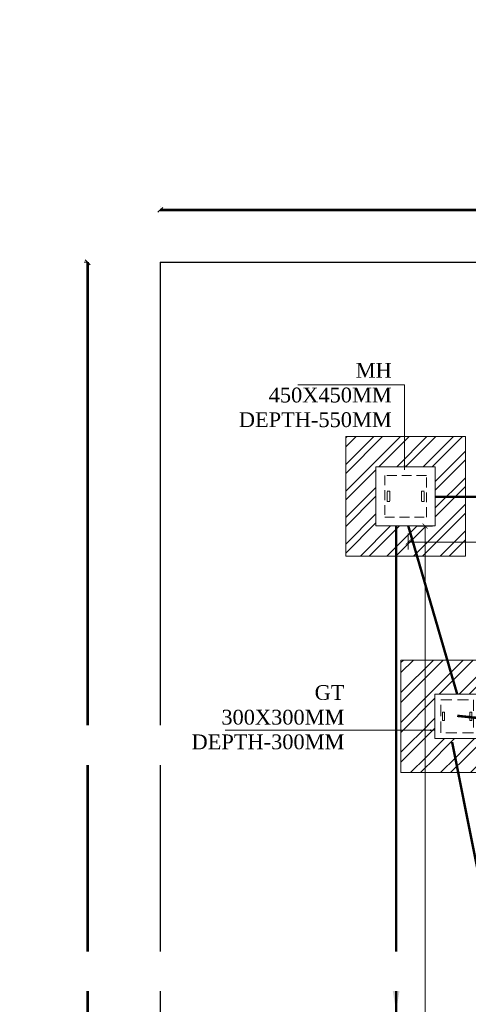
# Model space of a CAD drawing. Header units: inches. Extents: x 704 to 259546, y -107711 to 151004.
# Tile 150 of 243: x 126936 to 127118, y 21480 to 21879. Entities that reach past the tile are written whole.
import ezdxf

# ---------------------------------------------------------------- set-up
doc = ezdxf.new("R2010")
doc.units = ezdxf.units.IN
doc.header["$MEASUREMENT"] = 0
doc.header["$PDMODE"] = 34
doc.linetypes.add('HIDDEN', pattern=[0.375, 0.25, -0.125])
for name, color, linetype in [('A-FORMATEXT', 255, 'Continuous'), ('PD_DIMENSION', 101, 'Continuous'), ('PP BALL VALVE', 7, 'Continuous'), ('PP--DIM', 7, 'Continuous')]:
    doc.layers.add(name, color=color, linetype=linetype)
for name, color, linetype, lineweight in [('EQUIP DIM', 8, 'Continuous', 0), ('EQUIPMENT', 3, 'Continuous', 25), ('PD_BRICK WALL_230', 4, 'Continuous', 50), ('PP-GT', 3, 'Continuous', 18), ('PP-MH', 1, 'Continuous', 18), ('PP-Soil Pipe', 1, 'Continuous', 25), ('PP-TEXT', 7, 'Continuous', 40)]:
    doc.layers.add(name, color=color, linetype=linetype, lineweight=lineweight)
doc.styles.add('Arial', font='GOTHIC.TTF')
doc.styles.get("Standard").update_dxf_attribs({"font": 'arial.ttf', "height": 6})
doc.dimstyles.new('Copy of MONTY-1', dxfattribs={"dimtxt": 6, "dimasz": 6, "dimexe": 1.625, "dimexo": 9.125, "dimgap": 0.09, "dimtad": 0, "dimdec": 1, "dimzin": 0, "dimdsep": 46, "dimlunit": 4, "dimtxsty": 'Standard', "dimblk": 'OBLIQUE', "dimcen": 1.125, "dimadec": 0, "dimazin": 0, "dimtfac": 1, "dimtdec": 1, "dimtofl": 0, "dimtmove": 0, "dimatfit": 3, "dimfxl": 7, "dimfxlon": 1, "dimtolj": 1, "dimtzin": 0, "dimlwe": 15, "dimarcsym": 1})
doc.dimstyles.new('ISO-10', dxfattribs={"dimtxt": 6, "dimasz": 0.5, "dimexe": 1.25, "dimexo": 0.625, "dimtad": 1, "dimtoh": 1, "dimdec": 1, "dimlunit": 4, "dimtxsty": 'Standard', "dimblk": 'ARCHTICK', "dimcen": 2.5, "dimclrt": 3, "dimadec": 0, "dimazin": 0, "dimtfac": 1, "dimtdec": 1, "dimtmove": 1, "dimatfit": 3, "dimfxl": 1, "dimarcsym": 0})
doc.dimstyles.new('PP-DIM', dxfattribs={"dimtxt": 8, "dimasz": 2, "dimexe": 3, "dimexo": 3, "dimgap": 0.09, "dimtad": 0, "dimdec": 0, "dimzin": 0, "dimdsep": 46, "dimlunit": 4, "dimtxsty": 'Standard', "dimblk": 'ARCHTICK', "dimcen": 0.09, "dimclrd": 256, "dimclre": 256, "dimclrt": 256, "dimadec": 0, "dimazin": 0, "dimtfac": 1, "dimtdec": 4, "dimtofl": 0, "dimtmove": 1, "dimatfit": 3, "dimfxl": 1, "dimtolj": 1, "dimtzin": 0, "dimlwd": 5, "dimlwe": 5, "dimarcsym": 0})

# ---------------------------------------------------------------- blocks, each defined once
blk = doc.blocks.new('bikanervala')
at = {"layer": 'EQUIP DIM', "color": 8, "insert": (1688759, 614192), "char_height": 45.72, "width": 705.61, "attachment_point": 7, "rotation": 0.3733}
blk.add_mtext('\\pi33.076;{\\H1.2222x;\\C256;Pot wash rack with \\P\\pi191.03;5 shelves \\P\\pi148.32;(Perforated)\\P\\pi-31.781;(900WX450DX1800H)}', dxfattribs=at)
blk = doc.blocks.new('GF')
at = {"layer": 'EQUIPMENT', "color": 8, "xscale": 0.03935404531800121, "yscale": 0.03935404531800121, "zscale": 0.03935404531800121}
blk.add_blockref('bikanervala', (60698.88, -2623.78), dxfattribs=at)
blk = doc.blocks.new('_OBLIQUE')
at = {"color": 0, "linetype": 'ByBlock'}
blk.add_line((-0.5, -0.5), (0.5, 0.5), dxfattribs=at)
blk = doc.blocks.new('*D806')
at = {"layer": 'Defpoints', "color": 0, "lineweight": 53, "transparency": 16777216}
for p in [(126963.94, 21780.64), (126963.94, 21780.64), (126963.94, 20544.64)]:
    blk.add_point(p, dxfattribs=at)
at = {"layer": 'PD_DIMENSION', "color": 0, "linetype": 'HIDDEN', "lineweight": 15, "transparency": 16777216}
for p, q in [((126963.94, 21780.64), (126962.44, 21780.64)), ((126963.94, 20544.64), (126962.44, 20544.64))]:
    blk.add_line(p, q, dxfattribs=at)
at = {"layer": 'PD_DIMENSION', "color": 0, "linetype": 'HIDDEN', "lineweight": -2, "transparency": 16777216}
for p, q in [((126963.94, 21780.64), (126963.94, 21169.86)), ((126963.94, 20544.64), (126963.94, 21155.41))]:
    blk.add_line(p, q, dxfattribs=at)
at = {"layer": 'PD_DIMENSION', "color": 0, "lineweight": -2, "transparency": 16777216, "xscale": 2, "yscale": 2, "zscale": 2}
for p, rotation in [((126963.94, 21780.64), 90), ((126963.94, 20544.64), 270)]:
    blk.add_blockref('_OBLIQUE', p, dxfattribs=dict(at, rotation=rotation))
at = {"layer": 'PD_DIMENSION', "color": 0, "transparency": 16777216, "insert": (126963.94, 21162.64), "char_height": 6, "attachment_point": 5, "rotation": 90}
blk.add_mtext("\\A1;103'", dxfattribs=at)
blk = doc.blocks.new('*D807')
at = {"layer": 'Defpoints', "color": 0, "lineweight": 53, "transparency": 16777216}
for p in [(126993.35, 21801.92), (128724.35, 21801.92), (128724.35, 21801.92)]:
    blk.add_point(p, dxfattribs=at)
at = {"layer": 'PD_DIMENSION', "color": 0, "linetype": 'HIDDEN', "lineweight": 15, "transparency": 16777216}
for p, q in [((126993.35, 21803.42), (126993.35, 21803.42)), ((128724.35, 21803.42), (128724.35, 21803.42))]:
    blk.add_line(p, q, dxfattribs=at)
at = {"layer": 'PD_DIMENSION', "color": 0, "linetype": 'HIDDEN', "lineweight": -2, "transparency": 16777216}
for p, q in [((126993.35, 21801.92), (127846.41, 21801.92)), ((128724.35, 21801.92), (127871.29, 21801.92))]:
    blk.add_line(p, q, dxfattribs=at)
at = {"layer": 'PD_DIMENSION', "color": 0, "lineweight": -2, "transparency": 16777216, "xscale": 2, "yscale": 2, "zscale": 2, "rotation": 180}
blk.add_blockref('_OBLIQUE', (126993.35, 21801.92), dxfattribs=at)
at = {"layer": 'PD_DIMENSION', "color": 0, "lineweight": -2, "transparency": 16777216, "xscale": 2, "yscale": 2, "zscale": 2}
blk.add_blockref('_OBLIQUE', (128724.35, 21801.92), dxfattribs=at)
at = {"layer": 'PD_DIMENSION', "color": 0, "transparency": 16777216, "insert": (127858.85, 21801.92), "char_height": 6, "attachment_point": 5}
blk.add_mtext('\\A1;144\'-3"', dxfattribs=at)
blk = doc.blocks.new('_ArchTick')
at = {"color": 0, "linetype": 'ByBlock', "const_width": 0.15}
blk.add_lwpolyline([(-0.5, -0.5), (0.5, 0.5)], dxfattribs=at)
blk = doc.blocks.new('MH450X450MM-PP')
at = {"layer": 'PP-MH'}
h = blk.add_hatch(dxfattribs=at)
h.set_pattern_fill('ANSI32', color=9, scale=15, style=0)
h.set_pattern_definition([(45, (-52900, -62177.18), (-101.02788, 101.02788), []), (45, (-52832.65, -62177.18), (-101.02788, 101.02788), [])])
h.paths.add_polyline_path([(-455, 455), (-455, -455), (455, -455), (455, 455)])
h.paths.add_polyline_path([(-225, -225), (-225, 225), (225, 225), (225, -225)], flags=16)
h.paths.add_polyline_path([(-140, 40), (-140, -40), (-120, -40), (-120, 40)], flags=0)
h.paths.add_polyline_path([(120, -40), (120, 40), (140, 40), (140, -40)], flags=0)
h.paths.add_polyline_path([(158.3, -158.3), (158.3, 158.3), (-158.3, 158.3), (-158.3, -158.3)])
h.paths.add_polyline_path([(-120, 40), (-120, -40), (-140, -40), (-140, 40)])
h.paths.add_polyline_path([(120, 40), (120, -40), (140, -40), (140, 40)])
h.paths.add_polyline_path([(158.3, -158.3), (158.3, 158.3), (-158.3, 158.3), (-158.3, -158.3)])
h.paths.add_polyline_path([(-120, 40), (-120, -40), (-140, -40), (-140, 40)])
h.paths.add_polyline_path([(120, 40), (120, -40), (140, -40), (140, 40)])
h.paths.add_polyline_path([(-120, 40), (-120, -40), (-140, -40), (-140, 40)])
h.paths.add_polyline_path([(120, 40), (120, -40), (140, -40), (140, 40)])
at = {"layer": 'PP-MH', "color": 0}
for points in [[(455, 455), (-455, 455), (-455, -455), (455, -455)], [(225, 225), (-225, 225), (-225, -225), (225, -225)]]:
    blk.add_lwpolyline(points, close=True, dxfattribs=at)
at = {"layer": 'PP-MH', "color": 4, "linetype": 'HIDDEN', "ltscale": 300}
for points in [[(158.3, 158.3), (-158.3, 158.3), (-158.3, -158.3), (158.3, -158.3)], [(-140, 40), (-120, 40), (-120, -40), (-140, -40)], [(140, 40), (120, 40), (120, -40), (140, -40)]]:
    blk.add_lwpolyline(points, close=True, dxfattribs=at)
blk = doc.blocks.new('GT300X300MM-PP')
at = {"layer": 'PP-GT'}
h = blk.add_hatch(dxfattribs=at)
h.set_pattern_fill('ANSI32', color=9, scale=15, style=0)
h.set_pattern_definition([(45, (-53050, -63950.75), (-101.02788, 101.02788), []), (45, (-52982.65, -63950.75), (-101.02788, 101.02788), [])])
h.paths.add_polyline_path([(-380, 380), (-380, -380), (380, -380), (380, 380)])
h.paths.add_polyline_path([(150, 150), (-150, 150), (-150, -150), (150, -150)])
at = {"layer": 'PP-GT', "color": 0}
for points in [[(380, 380), (-380, 380), (-380, -380), (380, -380)], [(150, 150), (-150, 150), (-150, -150), (150, -150)]]:
    blk.add_lwpolyline(points, close=True, dxfattribs=at)
at = {"layer": 'PP-GT', "color": 4, "linetype": 'HIDDEN', "ltscale": 300}
blk.add_lwpolyline([(110.9, -110.9), (-110.9, -110.9), (-110.9, 110.9), (110.9, 110.9)], close=True, dxfattribs=at)
at = {"layer": 'PP-GT', "color": 4}
for points in [[(-99.9, -27.3), (-86.3, -27.3), (-86.3, 27.3), (-99.9, 27.3)], [(99.9, -27.3), (86.3, -27.3), (86.3, 27.3), (99.9, 27.3)]]:
    blk.add_lwpolyline(points, close=True, dxfattribs=at)
blk = doc.blocks.new('*D829')
at = {"layer": 'Defpoints', "color": 0, "transparency": 16777216}
for p in [(127501.48, 21679.92), (127093.83, 21673.65), (127093.83, 21667.17)]:
    blk.add_point(p, dxfattribs=at)
at = {"layer": 'PP--DIM', "lineweight": 5, "transparency": 16777216}
for p, q in [((127501.48, 21676.92), (127501.48, 21664.17)), ((127093.83, 21670.65), (127093.83, 21664.17)), ((127093.83, 21667.17), (127292.47, 21667.17)), ((127501.48, 21667.17), (127302.83, 21667.17))]:
    blk.add_line(p, q, dxfattribs=at)
at = {"layer": 'PP--DIM', "lineweight": 5, "transparency": 16777216, "xscale": 2, "yscale": 2, "zscale": 2, "rotation": 180}
blk.add_blockref('_ArchTick', (127093.83, 21667.17), dxfattribs=at)
at = {"layer": 'PP--DIM', "lineweight": 5, "transparency": 16777216, "xscale": 2, "yscale": 2, "zscale": 2}
blk.add_blockref('_ArchTick', (127501.48, 21667.17), dxfattribs=at)
at = {"layer": 'PP--DIM', "transparency": 16777216, "insert": (127297.65, 21667.17), "char_height": 6, "attachment_point": 5}
blk.add_mtext("\\A1;34'", dxfattribs=at)
blk = doc.blocks.new('*D830')
at = {"layer": 'Defpoints', "color": 0, "lineweight": 53, "transparency": 16777216}
for p in [(127093.83, 21673.65), (127093.83, 21210.52), (127100.61, 21210.52)]:
    blk.add_point(p, dxfattribs=at)
at = {"layer": 'PP--DIM', "lineweight": 5, "transparency": 16777216}
for p, q in [((127096.83, 21673.65), (127103.61, 21673.65)), ((127100.61, 21673.65), (127100.61, 21452.47)), ((127100.61, 21210.52), (127100.61, 21431.69)), ((127096.83, 21210.52), (127103.61, 21210.52))]:
    blk.add_line(p, q, dxfattribs=at)
at = {"layer": 'PP--DIM', "lineweight": 5, "transparency": 16777216, "xscale": 2, "yscale": 2, "zscale": 2}
for p, rotation in [((127100.61, 21673.65), 90), ((127100.61, 21210.52), 270)]:
    blk.add_blockref('_ArchTick', p, dxfattribs=dict(at, rotation=rotation))
at = {"layer": 'PP--DIM', "transparency": 16777216, "insert": (127100.61, 21442.08), "char_height": 6, "attachment_point": 5, "rotation": 90}
blk.add_mtext('\\A1;38\'-7"', dxfattribs=at)
blk = doc.blocks.new('boundary wall')
at = {"layer": 'PD_BRICK WALL_230', "lineweight": 30}
for q in [(128724.35, 21780.64), (126993.35, 20544.64)]:
    blk.add_line((126993.35, 21780.64), q, dxfattribs=at)
at = {"layer": 'PD_DIMENSION', "linetype": 'HIDDEN'}
dim = blk.add_linear_dim(base=(128724.35, 21801.92), p1=(126993.35, 21801.92), p2=(128724.35, 21801.92), dimstyle='Copy of MONTY-1', override={"dimasz": 2, "dimexe": 1.5, "dimexo": 1.5, "dimdec": 1, "dimtmove": 1, "dimfxl": 60}, dxfattribs=at)
dim.commit()
dim.dimension.update_dxf_attribs({"geometry": '*D807', "text_midpoint": (127858.85, 21801.92)})
dim = blk.add_linear_dim(base=(126963.94, 21780.64), p1=(126963.94, 20544.64), p2=(126963.94, 21780.64), angle=90, dimstyle='Copy of MONTY-1', override={"dimasz": 2, "dimexe": 1.5, "dimexo": 1.5, "dimdec": 1, "dimtmove": 1, "dimfxl": 60}, dxfattribs=at)
dim.commit()
dim.dimension.update_dxf_attribs({"geometry": '*D806', "text_midpoint": (126963.94, 21162.64)})

msp = doc.modelspace()

# ---------------------------------------------------------------- linework, layer by layer
at = {"layer": 'A-FORMATEXT', "color": 3, "lineweight": 53, "const_width": 1}
msp.add_lwpolyline([(127113.612, 21605.547), (127093.825, 21673.647)], dxfattribs=at)
at = {"layer": 'PP-Soil Pipe', "color": 1, "ltscale": 0.015, "const_width": 1}
msp.add_lwpolyline([(127489.944, 21685.518), (127104.724, 21685.518)], dxfattribs=at)

# ---------------------------------------------------------------- block references
at = {"lineweight": 53}
msp.add_blockref('GF', (0, 0), dxfattribs=at)
at = {"layer": 'A-FORMATEXT', "color": 3, "lineweight": 53}
msp.add_blockref('boundary wall', (0, 0), dxfattribs=at)
at = {"layer": 'PP-MH', "xscale": 0.05333333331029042, "yscale": 0.05333333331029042, "zscale": 0.05333333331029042}
msp.add_blockref('MH450X450MM-PP', (127092.724, 21685.766), dxfattribs=at)

# ---------------------------------------------------------------- dimensions: what is measured, and where the dimension line sits
at = {"layer": 'PP--DIM'}
dim = msp.add_linear_dim(base=(127093.825, 21667.169), p1=(127501.482, 21679.923), p2=(127093.825, 21673.647), dimstyle='PP-DIM', dxfattribs=at)
dim.commit()
dim.dimension.update_dxf_attribs({"geometry": '*D829', "text_midpoint": (127297.654, 21667.169)})

# ---------------------------------------------------------------- leaders
at = {"layer": 'PP-Soil Pipe', "color": 1, "ltscale": 0.015}
msp.add_leader([(127088.888, 21476.869), (127088.888, 21539.724)], dimstyle='ISO-10', override={"dimasz": 12, "dimgap": 0.625, "dimtad": 0}, dxfattribs=at)

# ---------------------------------------------------------------- next in the draw order: texts
at = {"layer": 'PP-TEXT', "insert": (127196.847, 21591.348), "char_height": 3, "width": 941.78476, "attachment_point": 3, "bg_fill": 2}
msp.add_mtext('{\\fTimes New Roman|b0|i0|c0|p34; \\PØ110MM WWP\\PSLOPE 1:80}', dxfattribs=at)

# ---------------------------------------------------------------- next in the draw order: linework, layer by layer
at = {"layer": 'A-FORMATEXT', "color": 3, "lineweight": 53, "elevation": -916.47}
msp.add_lwpolyline([(127151.243, 21592.844, 1, 1, 0), (127113.609, 21596.739, 1, 1, 0)], format="xyseb", dxfattribs=at)
at = {"layer": 'A-FORMATEXT', "color": 3, "lineweight": 53, "const_width": 1}
msp.add_lwpolyline([(127136.118, 21462.749), (127111.56, 21586.099)], dxfattribs=at)
at = {"layer": 'PP-Soil Pipe', "color": 1, "ltscale": 0.015, "const_width": 1}
msp.add_lwpolyline([(127088.888, 21673.766), (127088.888, 21222.189)], dxfattribs=at)

# ---------------------------------------------------------------- next in the draw order: block references
at = {"layer": 'PP-GT', "xscale": 0.05999999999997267, "yscale": 0.05999999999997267, "zscale": 0.05999999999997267}
msp.add_blockref('GT300X300MM-PP', (127113.612, 21596.547), dxfattribs=at)

# ---------------------------------------------------------------- next in the draw order: texts
at = {"layer": 'PP-TEXT', "insert": (127261.562, 21499.654, 916.47), "char_height": 3, "width": 941.78476, "attachment_point": 3, "bg_fill": 2}
msp.add_mtext('{\\fTimes New Roman|b0|i0|c0|p34; \\PØ110MM WWP\\PSLOPE 1:80}', dxfattribs=at)

# ---------------------------------------------------------------- next in the draw order: linework, layer by layer
at = {"layer": 'PP BALL VALVE', "lineweight": 53}
msp.add_circle((130061.482, 21646.646), 129357.588, dxfattribs=at)

# ---------------------------------------------------------------- next in the draw order: dimensions: what is measured, and where the dimension line sits
at = {"layer": 'PP--DIM'}
dim = msp.add_linear_dim(base=(127100.611, 21210.515), p1=(127093.825, 21673.647), p2=(127093.825, 21210.515), angle=90, dimstyle='PP-DIM', dxfattribs=at)
dim.commit()
dim.dimension.update_dxf_attribs({"geometry": '*D830', "text_midpoint": (127100.611, 21442.081)})

# ---------------------------------------------------------------- next in the draw order: texts
at = {"layer": 'PP-TEXT', "lineweight": 5, "ltscale": 0.125, "char_height": 6, "attachment_point": 9, "style": 'Arial', "bg_fill": 2}
for s, insert in [('{\\fTimes New Roman|b0|i0|c0|p34;\\C7;MH\\P450X450MM\\PDEPTH-550MM}', (127087.127, 21713.727)), ('{\\fTimes New Roman|b0|i0|c0|p34;\\C7;GT\\P300X300MM\\PDEPTH-300MM}', (127067.959, 21583.096))]:
    msp.add_mtext(s, dxfattribs=dict(at, insert=insert))
at = {"layer": 'PP-TEXT', "insert": (127086.374, 21379.051), "char_height": 6, "width": 79.39154, "attachment_point": 7, "rotation": 90, "style": 'Arial', "bg_fill": 2}
msp.add_mtext('\\pi12.073;{\\fTimes New Roman|b0|i0|c0|p34;Ø150MM SWP \\P\\pi15.395;SLOPE 1:100 }', dxfattribs=at)

# ---------------------------------------------------------------- next in the draw order: leaders
at = {"layer": 'PP--DIM'}
for points in [[(127092.274, 21696.502), (127092.274, 21730.971), (127049.104, 21730.971)], [(127104.612, 21590.918), (127019.696, 21590.918)]]:
    msp.add_leader(points, dimstyle='PP-DIM', override={"dimgap": 0.09, "dimtad": 0}, dxfattribs=at)

doc.saveas('drawing.dxf')
